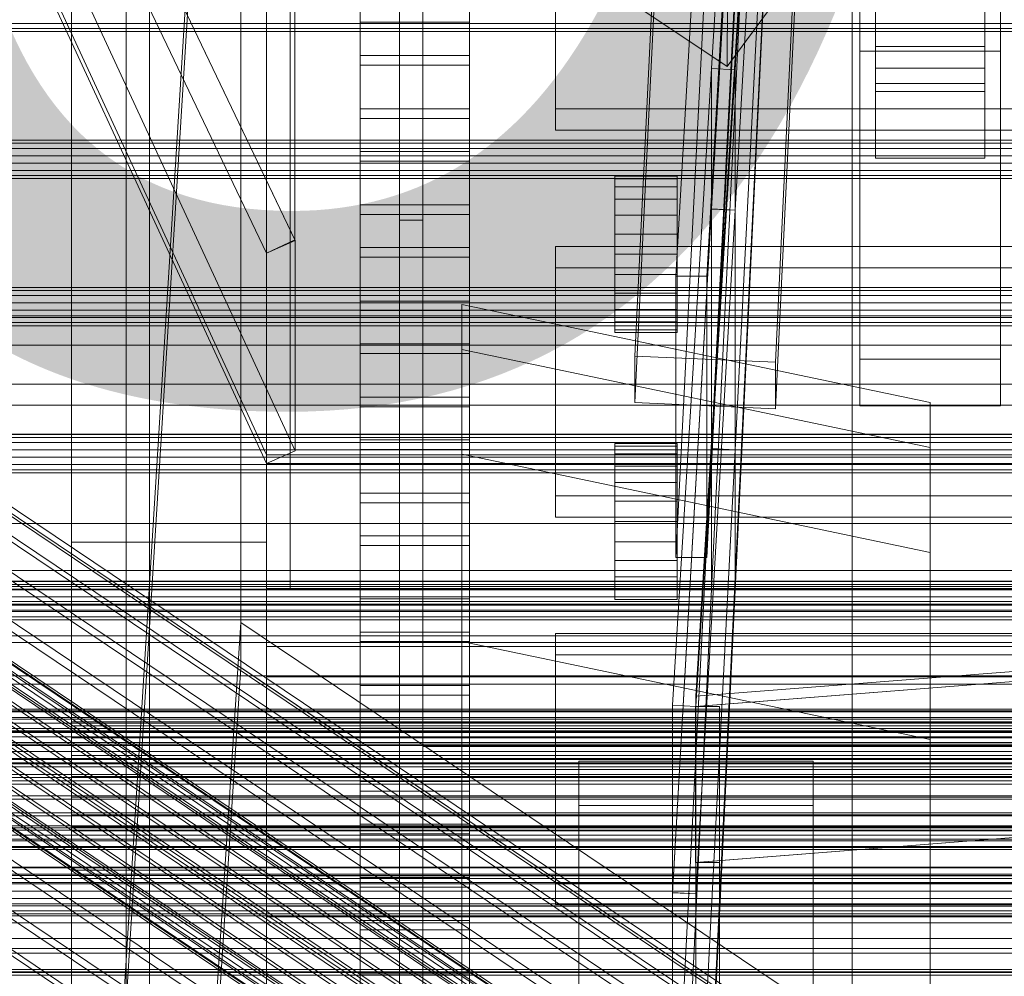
# Model space of a CAD drawing. Header units: millimetres. Extents: x -4395 to 65662, y -65530 to 6847.
# Tile 199 of 256: x -257 to -130, y -35276 to -35153. Entities that reach past the tile are written whole.
import ezdxf

# ---------------------------------------------------------------- set-up
doc = ezdxf.new("R2010")
doc.units = ezdxf.units.MM
for name, color, linetype, lineweight in [('COTAS_O', 1, 'Continuous', 0), ('frontal_C01', 7, 'Continuous', 0), ('frontal_C02', 7, 'Continuous', 0), ('frontal_C03', 7, 'Continuous', 0), ('frontal_C04', 7, 'Continuous', 0), ('frontal_C05', 7, 'Continuous', 0), ('frontal_CHUTE_GRIZZLY_SEPARADOR', 7, 'Continuous', 0), ('frontal_mix-C02', 7, 'Continuous', 0), ('frontal_secador', 7, 'Continuous', 0), ('frontal_tolva-C01', 7, 'Continuous', 0)]:
    doc.layers.add(name, color=color, linetype=linetype, lineweight=lineweight)
doc.dimstyles.new('R19_100', dxfattribs={"dimtxt": 250, "dimasz": 150, "dimexe": 150, "dimexo": 80, "dimgap": 100, "dimtad": 1, "dimtih": 1, "dimtoh": 1, "dimdsep": 46, "dimcen": 0.09, "dimadec": 0, "dimazin": 0, "dimtfac": 1, "dimtdec": 4, "dimtofl": 0, "dimtmove": 0, "dimatfit": 3, "dimfxl": 1, "dimtolj": 1, "dimtzin": 0, "dimarcsym": 0})

# ---------------------------------------------------------------- blocks, each defined once
blk = doc.blocks.new('DIM_R33_45')
at = {"layer": 'COTAS_O'}
for p, q in [((-1850, -34800), (-1850, -35500)), ((-150, -34800), (-150, -35500)), ((-1850, -35500), (-1700, -35455)), ((-150, -35500), (-300, -35455)), ((-150, -35500), (-1850, -35500)), ((-1850, -35500), (-1700, -35545)), ((-150, -35500), (-300, -35545))]:
    blk.add_line(p, q, dxfattribs=at)
blk.add_text('1700 O', height=250, rotation=180, dxfattribs=at).set_placement((-1000, -35600))
blk = doc.blocks.new('DIM_R33_49')
at = {"layer": 'COTAS_O'}
for p, q in [((-1480, -35300), (-1330, -35255)), ((490, -35300), (340, -35255)), ((-1480, -36000), (-1480, -35300)), ((-1480, -35300), (490, -35300)), ((-1480, -35300), (-1330, -35345)), ((490, -35300), (340, -35345)), ((490, -36000), (490, -35300))]:
    blk.add_line(p, q, dxfattribs=at)
blk.add_text('1970 O', height=250, dxfattribs=at).set_placement((-495, -35200))
blk = doc.blocks.new('DIM_R33_51')
at = {"layer": 'COTAS_O'}
for p, q in [((-1400, -35300), (-1250, -35255)), ((1400, -35300), (1250, -35255)), ((-1400, -36000), (-1400, -35300)), ((-1400, -35300), (1400, -35300)), ((-1400, -35300), (-1250, -35345)), ((1400, -35300), (1250, -35345)), ((1400, -36000), (1400, -35300))]:
    blk.add_line(p, q, dxfattribs=at)
blk.add_text('2800 O', height=250, dxfattribs=at).set_placement((0, -35200))

msp = doc.modelspace()

# ---------------------------------------------------------------- linework, layer by layer
at = {"layer": 'frontal_C01'}
for p, q in [((-250, -33252.594), (-250, -35948.128)), ((-250, -35952.922), (-250, -33257.389)), ((-228.298, -34955.558), (-228.298, -35230.562)), ((-228.298, -35236.321), (-228.298, -34961.317)), ((-332.629, -35166.609), (-148.32, -35290.478)), ((-331.181, -35166.344), (-146.872, -35290.214)), ((-330.692, -35167.52), (-146.383, -35291.389)), ((-334.938, -35168.295), (-150.629, -35292.165)), ((-355.53, -35170.172), (-141.731, -35313.861)), ((-355.017, -35170.079), (-141.218, -35313.767)), ((-354.844, -35170.495), (-141.045, -35314.183)), ((-331.197, -35170.055), (-146.887, -35293.925)), ((-356.348, -35170.77), (-142.549, -35314.458)), ((-355.022, -35171.393), (-141.224, -35315.082)), ((-337.95, -35171.289), (-153.641, -35295.158)), ((-357.415, -35171.831), (-143.617, -35315.519)), ((-355.541, -35172.713), (-141.742, -35316.401)), ((-358.659, -35173.282), (-144.861, -35316.971)), ((-332.659, -35173.778), (-148.35, -35297.647)), ((-146.196, -35318.714), (-359.995, -35175.026)), ((-356.363, -35174.362), (-142.565, -35318.051)), ((-341.461, -35175.386), (-157.152, -35299.255)), ((-357.434, -35176.23), (-143.635, -35319.919)), ((-361.332, -35176.942), (-147.533, -35320.631)), ((-362.578, -35178.901), (-148.779, -35322.59)), ((-358.68, -35178.19), (-144.881, -35321.878)), ((-334.981, -35178.434), (-150.672, -35302.303)), ((-360.017, -35180.106), (-146.218, -35323.795)), ((-160.922, -35304.176), (-345.231, -35180.306)), ((-363.648, -35180.77), (-149.85, -35324.458)), ((-361.352, -35181.85), (-147.554, -35325.538)), ((-364.471, -35182.419), (-150.672, -35326.108)), ((-364.989, -35183.738), (-151.191, -35327.427)), ((-363.664, -35184.362), (-149.865, -35328.05)), ((-362.596, -35183.301), (-148.798, -35326.99)), ((-338.003, -35183.706), (-153.694, -35307.576)), ((-365.168, -35184.637), (-151.369, -35328.325)), ((-364.995, -35185.053), (-151.196, -35328.742)), ((-364.482, -35184.96), (-150.683, -35328.648)), ((-349.002, -35185.715), (-164.693, -35309.585)), ((-341.52, -35189.236), (-157.211, -35313.105)), ((-200, -35294.985), (-200, -35189.801)), ((-200, -35189.801), (-140, -35202.381)), ((-200, -35195.557), (-200, -35189.801)), ((-352.519, -35191.245), (-168.21, -35315.114)), ((-345.291, -35194.645), (-160.982, -35318.514)), ((-200, -35300.741), (-200, -35195.557)), ((-200, -35195.557), (-140, -35208.137)), ((-200, -35208.987), (-200, -35195.557)), ((-355.541, -35196.517), (-171.232, -35320.386)), ((-349.061, -35199.565), (-164.752, -35323.435)), ((-357.863, -35201.173), (-173.554, -35325.042)), ((-140, -35202.381), (-140, -35294.985)), ((-140, -35202.381), (-140, -35208.137)), ((-352.572, -35203.662), (-168.263, -35327.531)), ((-359.326, -35204.896), (-175.016, -35328.765)), ((-355.584, -35206.656), (-171.275, -35330.525)), ((-140, -35208.137), (-140, -35300.741)), ((-140, -35208.137), (-140, -35221.568)), ((-200, -35314.171), (-200, -35208.987)), ((-200, -35208.987), (-140, -35221.568)), ((-200, -35232.971), (-200, -35208.987)), ((-140, -35221.568), (-140, -35314.171)), ((-140, -35221.568), (-140, -35245.551)), ((-550, -35223.875), (550, -35223.875)), ((-311.15, -35225.234), (311.15, -35225.234)), ((-311.15, -35225.939), (311.15, -35225.939)), ((-311.15, -35226.26), (311.15, -35226.26)), ((-550, -35227.875), (550, -35227.875)), ((-311.15, -35228.327), (311.15, -35228.327)), ((-311.15, -35228.945), (311.15, -35228.945)), ((-228.298, -35230.562), (-250, -35565.924)), ((-130, -35296.626), (-228.298, -35230.562)), ((-228.298, -35230.562), (-228.298, -35236.321)), ((-311.15, -35232.234), (311.15, -35232.234)), ((-311.15, -35233.109), (311.15, -35233.109)), ((-140, -35245.551), (-200, -35232.971)), ((-200, -35232.971), (-200, -35338.155)), ((-250, -35571.683), (-228.298, -35236.321)), ((-228.298, -35236.321), (-130, -35302.385)), ((-311.15, -35237.395), (311.15, -35237.395)), ((-311.15, -35238.466), (311.15, -35238.466)), ((-440, -35241.629), (440, -35241.629)), ((-440, -35241.879), (440, -35241.879)), ((-440, -35241.993), (440, -35241.993)), ((-440, -35242.725), (440, -35242.725)), ((-440, -35242.944), (440, -35242.944)), ((311.15, -35243.458), (-311.15, -35243.458)), ((-440, -35244.11), (440, -35244.11)), ((-440, -35244.42), (440, -35244.42)), ((-311.15, -35244.652), (311.15, -35244.652)), ((-440, -35245.938), (440, -35245.938)), ((-140, -35338.155), (-140, -35245.551)), ((-440, -35246.318), (440, -35246.318)), ((440, -35248.086), (-440, -35248.086)), ((-440, -35248.51), (440, -35248.51)), ((-185, -35253.97), (-185, -35248.325)), ((-185, -35248.325), (-155, -35248.325)), ((-185, -35647.71), (-185, -35248.325)), ((-155, -35248.325), (-155, -35253.97)), ((-155, -35248.325), (-155, -35647.71)), ((-440, -35250.408), (440, -35250.408)), ((-440, -35250.846), (440, -35250.846)), ((-311.15, -35250.008), (311.15, -35250.008)), ((-311.15, -35251.245), (311.15, -35251.245)), ((-440, -35252.744), (440, -35252.744)), ((-440, -35253.167), (440, -35253.167)), ((-440, -35254.936), (440, -35254.936)), ((-155, -35253.97), (-185, -35253.97)), ((-185, -35253.97), (-185, -35653.355)), ((-155, -35653.355), (-155, -35253.97)), ((-440, -35255.315), (440, -35255.315)), ((-440, -35256.834), (440, -35256.834)), ((-440, -35257.144), (440, -35257.144)), ((-311.15, -35256.602), (311.15, -35256.602)), ((-440, -35258.309), (440, -35258.309)), ((-440, -35258.528), (440, -35258.528)), ((-311.15, -35257.796), (311.15, -35257.796)), ((-440, -35259.261), (440, -35259.261)), ((-440, -35259.374), (440, -35259.374)), ((-440, -35259.624), (440, -35259.624)), ((-311.15, -35262.788), (311.15, -35262.788)), ((-311.15, -35263.858), (311.15, -35263.858)), ((-311.15, -35268.145), (311.15, -35268.145)), ((-311.15, -35269.019), (311.15, -35269.019)), ((-450, -35271.033), (450, -35271.033)), ((-311.15, -35272.308), (311.15, -35272.308)), ((-311.15, -35272.926), (311.15, -35272.926)), ((-311.15, -35274.994), (311.15, -35274.994)), ((-311.15, -35275.314), (311.15, -35275.314))]:
    msp.add_line(p, q, dxfattribs=at)
at = {"layer": 'frontal_C02'}
for p, q in [((-250, -32921.727), (-250, -35767.183)), ((-250, -35771.953), (-250, -32926.497)), ((-228.298, -35036.685), (-250, -35386.887)), ((-250, -35392.618), (-228.298, -35042.415)), ((-147, -35159.539), (-147, -35113.721)), ((-133, -35113.721), (-133, -35159.539)), ((-147, -35116.701), (-147, -35162.519)), ((-133, -35162.519), (-133, -35116.701)), ((-177.811, -35196.412), (-174.943, -35137.146)), ((-156.962, -35137.939), (-159.83, -35197.205)), ((-177.811, -35202.374), (-174.943, -35143.109)), ((-159.83, -35203.167), (-156.962, -35143.901)), ((-165.983, -35159.329), (-165.926, -35145.022)), ((-147, -35161.504), (-147, -35147.198)), ((-147, -35156.743), (-147, -35147.198)), ((-133, -35147.198), (-133, -35161.504)), ((-133, -35147.198), (-133, -35156.743)), ((-165.983, -35159.329), (-160.247, -35151.512)), ((-149, -35157.332), (-149, -35151.371)), ((-149, -35196.807), (-149, -35151.371)), ((-131, -35151.371), (-131, -35157.332)), ((-131, -35151.371), (-131, -35196.807)), ((-177.451, -35151.66), (-165.983, -35159.329)), ((-131, -35157.332), (-149, -35157.332)), ((-149, -35202.768), (-149, -35157.332)), ((-133, -35156.743), (-147, -35156.743)), ((-147, -35156.743), (-147, -35171.05)), ((-133, -35171.05), (-133, -35156.743)), ((-131, -35202.768), (-131, -35157.332)), ((-133, -35159.539), (-147, -35159.539)), ((-147, -35159.539), (-147, -35162.519)), ((-133, -35162.519), (-133, -35159.539)), ((-133, -35161.504), (-147, -35161.504)), ((-147, -35161.504), (-147, -35171.05)), ((-133, -35171.05), (-133, -35161.504)), ((-147, -35162.519), (-133, -35162.519)), ((-147, -35171.05), (-133, -35171.05)), ((-425, -35191.263), (425, -35191.263)), ((-159.83, -35197.205), (-177.811, -35196.412)), ((-177.811, -35196.412), (-177.811, -35202.374)), ((-131, -35196.807), (-149, -35196.807)), ((-149, -35196.807), (-149, -35202.768)), ((-131, -35202.768), (-131, -35196.807)), ((-159.83, -35203.167), (-159.83, -35197.205)), ((425, -35202.717), (-425, -35202.717)), ((-177.811, -35202.374), (-159.83, -35203.167)), ((-149, -35202.768), (-131, -35202.768)), ((425, -35206.404), (-425, -35206.404)), ((-425, -35217.858), (425, -35217.858))]:
    msp.add_line(p, q, dxfattribs=at)
at = {"layer": 'frontal_C03'}
for p, q in [((1270, -35153.784), (-1230, -35153.784)), ((1270, -35154.45), (-1230, -35154.45)), ((1270, -35154.836), (-1230, -35154.836)), ((1270, -35168.767), (-1230, -35168.767)), ((1270, -35169.153), (-1230, -35169.153)), ((1270, -35169.819), (-1230, -35169.819)), ((-1230, -35170.751), (1270, -35170.751)), ((1270, -35171.693), (-1230, -35171.693)), ((1270, -35172.625), (-1230, -35172.625)), ((1270, -35173.291), (-1230, -35173.291)), ((1270, -35173.677), (-1230, -35173.677)), ((1270, -35187.608), (-1230, -35187.608)), ((1270, -35187.994), (-1230, -35187.994)), ((1270, -35188.66), (-1230, -35188.66)), ((-1230, -35189.592), (1270, -35189.592)), ((1270, -35190.534), (-1230, -35190.534)), ((1270, -35191.466), (-1230, -35191.466)), ((1270, -35192.132), (-1230, -35192.132)), ((1270, -35192.518), (-1230, -35192.518)), ((1270, -35206.449), (-1230, -35206.449)), ((1270, -35206.835), (-1230, -35206.835)), ((1270, -35207.501), (-1230, -35207.501)), ((-1230, -35208.433), (1270, -35208.433)), ((1270, -35209.375), (-1230, -35209.375)), ((1270, -35210.307), (-1230, -35210.307)), ((1270, -35210.973), (-1230, -35210.973)), ((1270, -35211.359), (-1230, -35211.359)), ((1270, -35225.29), (-1230, -35225.29)), ((1270, -35225.676), (-1230, -35225.676)), ((1270, -35226.342), (-1230, -35226.342)), ((-1230, -35227.274), (1270, -35227.274)), ((1270, -35228.216), (-1230, -35228.216)), ((1270, -35229.148), (-1230, -35229.148)), ((1270, -35229.814), (-1230, -35229.814)), ((1270, -35230.2), (-1230, -35230.2)), ((1270, -35244.131), (-1230, -35244.131)), ((1270, -35244.517), (-1230, -35244.517)), ((1270, -35245.183), (-1230, -35245.183)), ((-1230, -35246.115), (1270, -35246.115)), ((1270, -35247.057), (-1230, -35247.057)), ((1270, -35247.989), (-1230, -35247.989)), ((1270, -35248.655), (-1230, -35248.655)), ((1270, -35249.041), (-1230, -35249.041)), ((1270, -35261.899), (-1230, -35261.899)), ((1270, -35261.984), (-1230, -35261.984)), ((1270, -35262.972), (-1230, -35262.972)), ((1270, -35263.358), (-1230, -35263.358)), ((1270, -35264.024), (-1230, -35264.024)), ((-1230, -35264.956), (1270, -35264.956)), ((1270, -35265.898), (-1230, -35265.898)), ((1270, -35266.599), (-1230, -35266.599)), ((1270, -35266.83), (-1230, -35266.83)), ((1270, -35266.841), (-1230, -35266.841)), ((1270, -35267.496), (-1230, -35267.496)), ((1270, -35267.882), (-1230, -35267.882)), ((1270, -35275.367), (-1230, -35275.367)), ((1270, -35275.729), (-1230, -35275.729))]:
    msp.add_line(p, q, dxfattribs=at)
at = {"layer": 'frontal_C04'}
for p, q in [((-225, -35487.488), (-225, -34411.606)), ((-225, -34417.244), (-225, -35493.126)), ((-250, -35516.618), (-250, -34440.737)), ((-225, -34440.737), (-225, -35516.618)), ((-225, -35634.08), (-225, -34558.198)), ((-225, -34563.836), (-225, -35639.718)), ((-250, -34605.183), (-250, -35681.065)), ((-225, -34605.183), (-225, -35681.065)), ((-213, -35122.186), (-213, -35157.894)), ((-199, -35157.894), (-199, -35122.186)), ((-213, -35164.734), (-213, -35129.026)), ((-199, -35129.026), (-199, -35164.734)), ((-188, -35132.785), (-188, -35164.734)), ((-213, -35134.498), (-213, -35170.207)), ((-199, -35170.207), (-199, -35134.498)), ((-188, -35167.471), (-188, -35135.521)), ((-213, -35177.047), (-213, -35141.339)), ((-199, -35141.339), (-199, -35177.047)), ((-213, -35146.811), (-213, -35182.519)), ((-213, -35153.652), (-213, -35146.811)), ((-199, -35182.519), (-199, -35146.811)), ((-199, -35146.811), (-199, -35153.652)), ((-213, -35153.652), (-199, -35153.652)), ((-213, -35189.36), (-213, -35153.652)), ((-199, -35153.652), (-199, -35189.36)), ((-213, -35157.894), (-199, -35157.894)), ((-213, -35157.894), (-213, -35164.734)), ((-199, -35157.894), (-199, -35164.734)), ((-199, -35159.124), (-213, -35159.124)), ((-213, -35159.124), (-213, -35194.832)), ((-213, -35165.964), (-213, -35159.124)), ((-199, -35194.832), (-199, -35159.124)), ((-199, -35159.124), (-199, -35165.964)), ((-199, -35164.734), (-213, -35164.734)), ((-188, -35164.734), (188, -35164.734)), ((-188, -35164.734), (-188, -35167.471)), ((-213, -35165.964), (-199, -35165.964)), ((-213, -35201.673), (-213, -35165.964)), ((-199, -35165.964), (-199, -35201.673)), ((188, -35167.471), (-188, -35167.471)), ((-213, -35170.207), (-199, -35170.207)), ((-213, -35170.207), (-213, -35177.047)), ((-199, -35170.207), (-199, -35177.047)), ((-199, -35171.437), (-213, -35171.437)), ((-213, -35171.437), (-213, -35207.145)), ((-213, -35178.277), (-213, -35171.437)), ((-199, -35207.145), (-199, -35171.437)), ((-199, -35171.437), (-199, -35178.277)), ((-199, -35177.047), (-213, -35177.047)), ((-213, -35178.277), (-199, -35178.277)), ((-213, -35213.985), (-213, -35178.277)), ((-199, -35178.277), (-199, -35213.985)), ((-213, -35182.519), (-199, -35182.519)), ((-213, -35182.519), (-213, -35189.36)), ((-199, -35182.519), (-199, -35189.36)), ((188, -35182.378), (-188, -35182.378)), ((-188, -35182.378), (-188, -35214.327)), ((-188, -35185.114), (-188, -35182.378)), ((-199, -35183.749), (-213, -35183.749)), ((-213, -35183.749), (-213, -35219.458)), ((-213, -35190.59), (-213, -35183.749)), ((-199, -35219.458), (-199, -35183.749)), ((-199, -35183.749), (-199, -35190.59)), ((-188, -35185.114), (188, -35185.114)), ((-188, -35217.063), (-188, -35185.114)), ((-199, -35189.36), (-213, -35189.36)), ((-213, -35190.59), (-199, -35190.59)), ((-213, -35226.298), (-213, -35190.59)), ((-199, -35190.59), (-199, -35226.298)), ((-213, -35194.832), (-199, -35194.832)), ((-213, -35194.832), (-213, -35201.673)), ((-199, -35194.832), (-199, -35201.673)), ((-199, -35196.062), (-213, -35196.062)), ((-213, -35196.062), (-213, -35231.77)), ((-213, -35202.902), (-213, -35196.062)), ((-199, -35231.77), (-199, -35196.062)), ((-199, -35196.062), (-199, -35202.902)), ((-199, -35201.673), (-213, -35201.673)), ((-213, -35202.902), (-199, -35202.902)), ((-213, -35238.611), (-213, -35202.902)), ((-199, -35202.902), (-199, -35238.611)), ((-213, -35207.145), (-199, -35207.145)), ((-213, -35207.145), (-213, -35213.985)), ((-199, -35208.375), (-213, -35208.375)), ((-213, -35208.375), (-213, -35244.083)), ((-213, -35215.215), (-213, -35208.375)), ((-199, -35207.145), (-199, -35213.985)), ((-199, -35244.083), (-199, -35208.375)), ((-199, -35208.375), (-199, -35215.215)), ((-199, -35213.985), (-213, -35213.985)), ((-188, -35214.327), (188, -35214.327)), ((-188, -35214.327), (-188, -35217.063)), ((-213, -35215.215), (-199, -35215.215)), ((-213, -35250.923), (-213, -35215.215)), ((-199, -35215.215), (-199, -35250.923)), ((188, -35217.063), (-188, -35217.063)), ((-213, -35219.458), (-199, -35219.458)), ((-213, -35219.458), (-213, -35226.298)), ((-199, -35219.458), (-199, -35226.298)), ((-250, -35220.255), (-225, -35220.255)), ((-250, -35262.255), (-250, -35220.255)), ((-225, -35262.255), (-225, -35220.255)), ((-199, -35220.687), (-213, -35220.687)), ((-213, -35220.687), (-213, -35256.396)), ((-213, -35227.528), (-213, -35220.687)), ((-199, -35256.396), (-199, -35220.687)), ((-199, -35220.687), (-199, -35227.528)), ((-199, -35226.298), (-213, -35226.298)), ((-213, -35227.528), (-199, -35227.528)), ((-213, -35263.236), (-213, -35227.528)), ((-199, -35227.528), (-199, -35263.236)), ((-225, -35233.625), (-225, -35232.255)), ((225, -35232.255), (-225, -35232.255)), ((-213, -35231.77), (-199, -35231.77)), ((-213, -35231.77), (-213, -35238.611)), ((-199, -35231.77), (-199, -35238.611)), ((188, -35231.971), (-188, -35231.971)), ((-188, -35231.971), (-188, -35263.92)), ((-188, -35234.707), (-188, -35231.971)), ((-199, -35233), (-213, -35233)), ((-213, -35233), (-213, -35268.709)), ((-213, -35239.841), (-213, -35233)), ((-199, -35268.709), (-199, -35233)), ((-199, -35233), (-199, -35239.841)), ((-225, -35237.527), (-225, -35233.625)), ((225, -35233.625), (-225, -35233.625)), ((-188, -35234.707), (188, -35234.707)), ((-188, -35266.656), (-188, -35234.707)), ((-225, -35243.367), (-225, -35237.527)), ((225, -35237.527), (-225, -35237.527)), ((-199, -35238.611), (-213, -35238.611)), ((-213, -35239.841), (-199, -35239.841)), ((-213, -35275.549), (-213, -35239.841)), ((-199, -35239.841), (-199, -35275.549)), ((-250, -35243.788), (-250, -35243.255)), ((250, -35243.255), (-250, -35243.255)), ((-225, -35250.255), (-225, -35243.367)), ((225, -35243.367), (-225, -35243.367)), ((-250, -35245.305), (-250, -35243.788)), ((250, -35243.788), (-250, -35243.788)), ((-213, -35244.083), (-199, -35244.083)), ((-213, -35244.083), (-213, -35250.923)), ((-199, -35244.083), (-199, -35250.923)), ((-250, -35247.576), (-250, -35245.305)), ((250, -35245.305), (-250, -35245.305)), ((-199, -35245.313), (-213, -35245.313)), ((-213, -35245.313), (-213, -35281.021)), ((-213, -35252.153), (-213, -35245.313)), ((-199, -35281.021), (-199, -35245.313)), ((-199, -35245.313), (-199, -35252.153)), ((-250, -35250.255), (-250, -35247.576)), ((250, -35247.576), (-250, -35247.576)), ((-250, -35250.255), (-250, -35252.934)), ((-250, -35250.255), (250, -35250.255)), ((-225, -35250.255), (-225, -35257.143)), ((-225, -35250.255), (225, -35250.255)), ((-199, -35250.923), (-213, -35250.923)), ((-213, -35252.153), (-199, -35252.153)), ((-213, -35287.862), (-213, -35252.153)), ((-199, -35252.153), (-199, -35287.862)), ((-250, -35252.934), (-250, -35255.205)), ((250, -35252.934), (-250, -35252.934)), ((-250, -35255.205), (-250, -35256.722)), ((250, -35255.205), (-250, -35255.205)), ((-250, -35256.722), (-250, -35257.255)), ((250, -35256.722), (-250, -35256.722)), ((250, -35257.255), (-250, -35257.255)), ((-225, -35257.143), (-225, -35262.983)), ((225, -35257.143), (-225, -35257.143)), ((-213, -35256.396), (-199, -35256.396)), ((-213, -35256.396), (-213, -35263.236)), ((-199, -35256.396), (-199, -35263.236)), ((-199, -35257.626), (-213, -35257.626)), ((-213, -35257.626), (-213, -35293.334)), ((-213, -35264.466), (-213, -35257.626)), ((-199, -35293.334), (-199, -35257.626)), ((-199, -35257.626), (-199, -35264.466)), ((-250, -35262.255), (-225, -35262.255)), ((-225, -35262.983), (-225, -35266.885)), ((225, -35262.983), (-225, -35262.983)), ((-199, -35263.236), (-213, -35263.236)), ((-213, -35264.466), (-199, -35264.466)), ((-213, -35300.174), (-213, -35264.466)), ((-199, -35264.466), (-199, -35300.174)), ((-188, -35263.92), (188, -35263.92)), ((-188, -35263.92), (-188, -35266.656)), ((-225, -35266.885), (-225, -35268.255)), ((225, -35266.885), (-225, -35266.885)), ((188, -35266.656), (-188, -35266.656)), ((225, -35268.255), (-225, -35268.255)), ((-213, -35268.709), (-199, -35268.709)), ((-213, -35268.709), (-213, -35275.549)), ((-199, -35268.709), (-199, -35275.549)), ((-199, -35269.938), (-213, -35269.938)), ((-213, -35269.938), (-213, -35305.647)), ((-213, -35276.779), (-213, -35269.938)), ((-199, -35305.647), (-199, -35269.938)), ((-199, -35269.938), (-199, -35276.779)), ((-199, -35275.549), (-213, -35275.549))]:
    msp.add_line(p, q, dxfattribs=at)
at = {"layer": 'frontal_C05'}
for p, q in [((-243, -34852), (-243, -35988)), ((-240, -35988), (-240, -34852))]:
    msp.add_line(p, q, dxfattribs=at)
at = {"layer": 'frontal_CHUTE_GRIZZLY_SEPARADOR'}
for p, q in [((-208, -35179), (-208, -34639)), ((-205, -34639), (-205, -35179)), ((-208, -34759), (-208, -35299)), ((-205, -35299), (-205, -34759)), ((-205, -35301.973), (-205, -34761.973)), ((-208, -35299), (-208, -35179)), ((-205, -35179), (-208, -35179)), ((-205, -35179), (-205, -35299)), ((-205, -35246.414), (-205, -35299)), ((245, -35246.414), (-205, -35246.414)), ((-205, -35249.387), (-205, -35246.414)), ((-205, -35249.387), (245, -35249.387)), ((-205, -35301.973), (-205, -35249.387))]:
    msp.add_line(p, q, dxfattribs=at)
at = {"layer": 'frontal_mix-C02'}
for p, q in [((-170, -35240.004), (-150, -34913.701)), ((-150, -34913.937), (-170, -35329.168)), ((-150, -34915), (-170, -35241.303)), ((-170, -35330.23), (-150, -34915)), ((-161.4, -34991.482), (-172.6, -35186.164)), ((-168.6, -35186.164), (-157.4, -34991.482)), ((-157.995, -34996.403), (-167.995, -35159.555)), ((-165, -35159.727), (-155, -34996.576)), ((-172.6, -35222.232), (-161.4, -35001.655)), ((-157.4, -35001.655), (-168.6, -35222.232)), ((-167.995, -35177.563), (-157.995, -35002.406)), ((-155, -35002.578), (-165, -35177.735)), ((-157.997, -35012.663), (-167.997, -35208.273)), ((-165, -35208.415), (-155, -35012.805)), ((-167.997, -35226.281), (-157.997, -35018.666)), ((-155, -35018.808), (-165, -35226.423)), ((-167.995, -35159.55), (-172.995, -35241.126)), ((-170, -35241.303), (-165, -35159.727)), ((-167.995, -35177.558), (-167.995, -35159.55)), ((-165, -35159.727), (-167.995, -35159.55)), ((-167.995, -35159.555), (-167.995, -35177.563)), ((-165, -35159.727), (-167.995, -35159.555)), ((-165, -35177.735), (-165, -35159.727)), ((-180.4, -35173.713), (-180.4, -35173.372)), ((-180.4, -35173.372), (-172.4, -35173.372)), ((-180.4, -35174.712), (-180.4, -35173.713)), ((-180.4, -35173.713), (-172.4, -35173.713)), ((-172.4, -35173.713), (-172.4, -35173.372)), ((-172.4, -35174.712), (-172.4, -35173.713)), ((-180.4, -35176.301), (-180.4, -35174.712)), ((-180.4, -35174.712), (-172.4, -35174.712)), ((-172.4, -35176.301), (-172.4, -35174.712)), ((-180.4, -35178.372), (-180.4, -35176.301)), ((-180.4, -35176.301), (-172.4, -35176.301)), ((-172.4, -35178.372), (-172.4, -35176.301)), ((-167.996, -35177.587), (-172.996, -35265.165)), ((-172.995, -35265.136), (-167.995, -35177.558)), ((-170, -35265.314), (-165, -35177.735)), ((-167.996, -35208.267), (-167.996, -35177.587)), ((-165, -35177.735), (-167.996, -35177.587)), ((-167.995, -35177.558), (-165, -35177.735)), ((-165, -35177.735), (-167.995, -35177.563)), ((-165, -35177.735), (-165, -35208.415)), ((-180.4, -35180.784), (-180.4, -35178.372)), ((-180.4, -35178.372), (-172.4, -35178.372)), ((-172.4, -35180.784), (-172.4, -35178.372)), ((-180.4, -35180.784), (-180.4, -35183.372)), ((-180.4, -35180.784), (-172.4, -35180.784)), ((-172.4, -35183.372), (-172.4, -35180.784)), ((-180.4, -35183.372), (-180.4, -35185.96)), ((-172.4, -35183.372), (-180.4, -35183.372)), ((-172.4, -35183.372), (-172.4, -35185.96)), ((-180.4, -35185.96), (-180.4, -35188.372)), ((-180.4, -35185.96), (-172.4, -35185.96)), ((-172.6, -35186.164), (-172.6, -35222.232)), ((-168.6, -35186.164), (-172.6, -35186.164)), ((-172.4, -35185.96), (-172.4, -35188.372)), ((-168.6, -35222.232), (-168.6, -35186.164)), ((-180.4, -35188.372), (-180.4, -35190.443)), ((-180.4, -35188.372), (-172.4, -35188.372)), ((-172.4, -35188.372), (-172.4, -35190.443)), ((-180.4, -35190.443), (-180.4, -35192.032)), ((-180.4, -35190.443), (-172.4, -35190.443)), ((-172.4, -35190.443), (-172.4, -35192.032)), ((-180.4, -35192.032), (-180.4, -35193.031)), ((-180.4, -35192.032), (-172.4, -35192.032)), ((-180.4, -35193.031), (-180.4, -35193.372)), ((-180.4, -35193.031), (-172.4, -35193.031)), ((-172.4, -35192.032), (-172.4, -35193.031)), ((-172.4, -35193.031), (-172.4, -35193.372)), ((-180.4, -35193.372), (-172.4, -35193.372)), ((-180.4, -35207.95), (-180.4, -35207.609)), ((-180.4, -35207.609), (-172.4, -35207.609)), ((-180.4, -35208.949), (-180.4, -35207.95)), ((-180.4, -35207.95), (-172.4, -35207.95)), ((-167.997, -35208.28), (-172.997, -35306.085)), ((-172.996, -35306.072), (-167.996, -35208.267)), ((-172.4, -35207.95), (-172.4, -35207.609)), ((-172.4, -35208.949), (-172.4, -35207.95)), ((-167.997, -35208.273), (-167.997, -35226.281)), ((-165, -35208.415), (-167.997, -35208.273)), ((-167.997, -35226.288), (-167.997, -35208.28)), ((-165, -35208.415), (-167.997, -35208.28)), ((-180.4, -35210.538), (-180.4, -35208.949)), ((-180.4, -35208.949), (-172.4, -35208.949)), ((-172.4, -35210.538), (-172.4, -35208.949)), ((-170, -35306.22), (-165, -35208.415)), ((-165, -35226.423), (-165, -35208.415)), ((-180.4, -35212.609), (-180.4, -35210.538)), ((-180.4, -35210.538), (-172.4, -35210.538)), ((-172.4, -35212.609), (-172.4, -35210.538)), ((-180.4, -35215.021), (-180.4, -35212.609)), ((-180.4, -35212.609), (-172.4, -35212.609)), ((-172.4, -35215.021), (-172.4, -35212.609)), ((170, -35213.269), (-170, -35240.004)), ((-170.074, -35241.303), (169.926, -35214.568)), ((-170, -35241.303), (170, -35214.568)), ((-180.4, -35215.021), (-180.4, -35217.609)), ((-180.4, -35215.021), (-172.4, -35215.021)), ((-172.4, -35217.609), (-172.4, -35215.021)), ((-180.4, -35217.609), (-180.4, -35220.197)), ((-172.4, -35217.609), (-180.4, -35217.609)), ((-172.4, -35217.609), (-172.4, -35220.197)), ((-180.4, -35220.197), (-180.4, -35222.609)), ((-180.4, -35220.197), (-172.4, -35220.197)), ((-172.4, -35220.197), (-172.4, -35222.609)), ((-168.6, -35222.232), (-172.6, -35222.232)), ((-180.4, -35222.609), (-180.4, -35224.68)), ((-180.4, -35222.609), (-172.4, -35222.609)), ((-172.4, -35222.609), (-172.4, -35224.68)), ((-180.4, -35224.68), (-180.4, -35226.269)), ((-180.4, -35224.68), (-172.4, -35224.68)), ((-172.4, -35224.68), (-172.4, -35226.269)), ((-180.4, -35226.269), (-180.4, -35227.268)), ((-180.4, -35226.269), (-172.4, -35226.269)), ((-180.4, -35227.268), (-180.4, -35227.609)), ((-180.4, -35227.268), (-172.4, -35227.268)), ((-172.997, -35330.095), (-167.997, -35226.288)), ((-172.4, -35226.269), (-172.4, -35227.268)), ((-172.4, -35227.268), (-172.4, -35227.609)), ((-165, -35226.423), (-170, -35330.23)), ((-165, -35226.423), (-167.997, -35226.281)), ((-167.997, -35226.288), (-165, -35226.423)), ((-180.4, -35227.609), (-172.4, -35227.609)), ((169.926, -35234.568), (-170.074, -35261.303)), ((-170, -35261.303), (170, -35234.568)), ((-172.995, -35241.126), (-172.995, -35265.136)), ((-170, -35241.303), (-172.995, -35241.126)), ((-170, -35241.303), (-170, -35240.004)), ((-170.074, -35261.303), (-170.074, -35241.303)), ((-170.074, -35241.303), (-170, -35241.303)), ((-170, -35265.314), (-170, -35241.303)), ((-170, -35261.303), (-170, -35241.303)), ((-170, -35241.303), (-170, -35330.23)), ((-170, -35241.303), (-167, -35241.303)), ((-167, -35330.23), (-167, -35241.303)), ((-167, -35241.303), (-167, -35261.303)), ((-170, -35261.303), (-170.074, -35261.303)), ((-170, -35350.23), (-170, -35261.303)), ((-170, -35261.303), (-167, -35261.303)), ((-167, -35261.303), (-167, -35350.23)), ((-170, -35265.314), (-172.995, -35265.136)), ((-172.996, -35265.165), (-172.996, -35306.072)), ((-170, -35265.314), (-172.996, -35265.165)), ((-170, -35306.22), (-170, -35265.314))]:
    msp.add_line(p, q, dxfattribs=at)
at = {"layer": 'frontal_secador'}
for p, q in [((-1250, -35195), (1250, -35195)), ((-1250, -35200), (1250, -35200))]:
    msp.add_line(p, q, dxfattribs=at)
at = {"layer": 'frontal_tolva-C01'}
for p, q in [((-600, -34398.876), (-225, -35209.05)), ((-225, -35210.174), (-600, -34400)), ((-221.389, -35181.523), (-363.889, -34883.894)), ((-363.854, -34883.97), (-221.354, -35181.599)), ((-225, -35183.235), (-367.5, -34885.606)), ((-221.354, -35208.538), (-363.854, -34900.672)), ((-367.5, -34902.308), (-225, -35210.174)), ((-225, -35125.989), (-225, -35210.174)), ((-222, -35210.174), (-222, -35125.989)), ((-225, -35226.174), (-225, -35141.989)), ((-222, -35141.989), (-222, -35226.174)), ((-221.389, -35151.217), (-221.389, -35181.523)), ((-225, -35183.235), (-225, -35152.928)), ((-225, -35183.235), (-221.389, -35181.523)), ((-225, -35183.235), (-221.354, -35181.599)), ((-221.354, -35181.599), (-221.354, -35208.538)), ((-225, -35210.174), (-225, -35183.235)), ((-225, -35210.174), (-221.354, -35208.538)), ((-225, -35209.05), (225, -35209.05)), ((-225, -35210.174), (-225, -35209.05)), ((-225, -35210.174), (-225, -35226.174)), ((-222, -35210.174), (-225, -35210.174)), ((-225, -35210.174), (225, -35210.174)), ((-222, -35226.174), (-222, -35210.174)), ((-225, -35226.174), (-222, -35226.174)), ((225, -35226.174), (-225, -35226.174))]:
    msp.add_line(p, q, dxfattribs=at)

# ---------------------------------------------------------------- dimensions: what is measured, and where the dimension line sits
at = {"layer": 'COTAS_O'}
for p1, p2, picture, middle in [((-150, -34800), (-1850, -34800), 'DIM_R33_45', (-1000, -35500)), ((-1480, -36000), (490, -36000), 'DIM_R33_49', (-495, -35300)), ((-1400, -36000), (1400, -36000), 'DIM_R33_51', (0, -35300))]:
    dim = msp.add_aligned_dim(p1=p1, p2=p2, distance=700, text='<> O', dimstyle='R19_100', dxfattribs=at)
    dim.commit()
    dim.dimension.update_dxf_attribs({"geometry": picture, "text_midpoint": middle})

doc.saveas('drawing.dxf')
